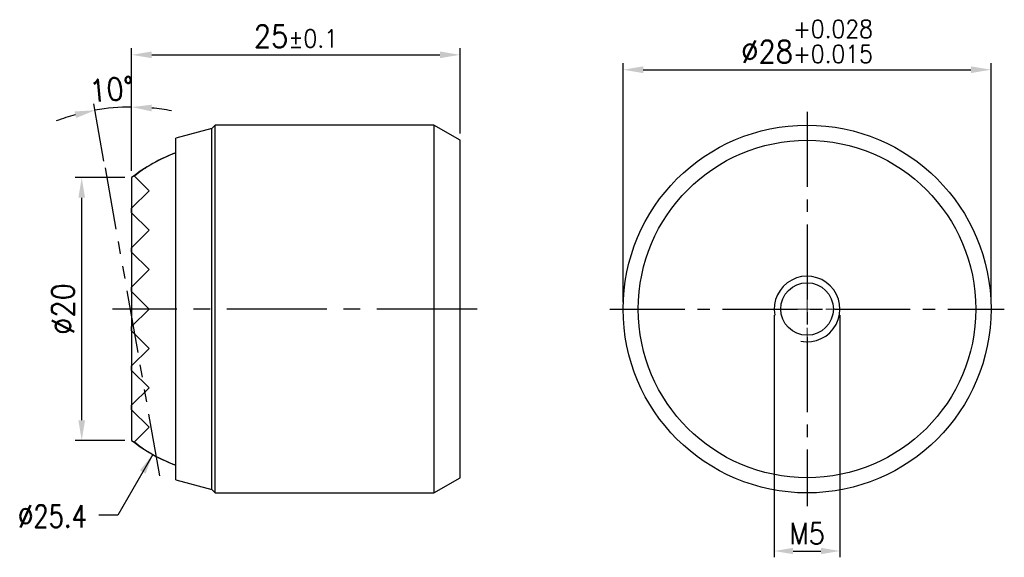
# Model space of a CAD drawing. Header units: millimetres. Extents: x -59.9 to 15, y -18.9 to 22.
import ezdxf

# ---------------------------------------------------------------- set-up
doc = ezdxf.new("R2010")
doc.units = ezdxf.units.MM
for name, pattern in [('CENTER2', [28.575, 19.05, -3.175, 3.175, -3.175]), ('CL-5', [7, 5, -0.5, 1, -0.5]), ('PHANTOM2', [31.75, 15.875, -3.175, 3.175, -3.175, 3.175, -3.175])]:
    doc.linetypes.add(name, pattern=pattern)
for name, color, linetype in [('01', 4, 'Continuous'), ('CL', 1, 'CENTER2'), ('DIM', 6, 'Continuous'), ('G', 3, 'Continuous'), ('H', 2, 'Continuous'), ('L', 30, 'PHANTOM2'), ('TXT', 3, 'Continuous'), ('W', 7, 'Continuous')]:
    doc.layers.add(name, color=color, linetype=linetype)
doc.layers.add('CLL', color=1, linetype='Continuous', lineweight=15)
doc.styles.add('TXT-1', font='txt.shx', dxfattribs={"width": 0.9, "bigfont": 'chineset.shx'})
doc.styles.add('TXT-7', font='txt.shx', dxfattribs={"width": 0.8, "bigfont": 'chineset.shx'})
doc.dimstyles.new('ISO-25', dxfattribs={"dimscale": 0.8, "dimtxt": 2, "dimasz": 1.8, "dimexe": 0.6, "dimexo": 0.6, "dimgap": 0.66666, "dimtad": 1, "dimdec": 3, "dimdsep": 46, "dimtxsty": 'TXT-1', "dimcen": -2.5, "dimclrd": 256, "dimclre": 256, "dimclrt": 3, "dimadec": 0, "dimazin": 0, "dimtfac": 0.8, "dimtdec": 3, "dimtmove": 0, "dimatfit": 3, "dimfxl": 0, "dimlwd": -1, "dimarcsym": 0})

# ---------------------------------------------------------------- blocks, each defined once
blk = doc.blocks.new('*D13')
at = {"layer": 'Defpoints', "color": 0}
for p in [(-53.272, 15.265), (-53.426, 10.76), (-51.408, 10), (-51.408, -10), (-49.152, -13.478)]:
    blk.add_point(p, dxfattribs=at)
at = {"layer": 'DIM', "lineweight": -2}
for p, q in [((-51.408, 10.51), (-51.408, 15.884)), ((-53.515, 11.262), (-54.285, 15.632))]:
    blk.add_line(p, q, dxfattribs=at)
at = {"layer": 'DIM'}
for start, end in [(90, 100), (79.07803, 84.53902), (105.46098, 110.92197)]:
    blk.add_arc((-51.408, -0.685), 16.059, start, end, dxfattribs=at)
for points in [[(-55.745, 15.041), (-55.633, 14.544), (-54.197, 15.13)], [(-49.892, 15.046), (-49.868, 15.555), (-51.408, 15.374)]]:
    blk.add_solid(points, dxfattribs=at)
at = {"layer": 'DIM', "color": 3, "insert": (-52.927, 16.724), "char_height": 1.7, "attachment_point": 5, "rotation": 4.98742, "style": 'TXT-1'}
blk.add_mtext('10°', dxfattribs=at)
blk = doc.blocks.new('*D14')
at = {"layer": 'Defpoints', "color": 0}
for p in [(-55.207, 10), (-51.408, 10), (-51.408, -10)]:
    blk.add_point(p, dxfattribs=at)
at = {"layer": 'DIM', "lineweight": -2}
for p, q in [((-51.918, 10), (-55.717, 10)), ((-51.918, -10), (-55.717, -10))]:
    blk.add_line(p, q, dxfattribs=at)
at = {"layer": 'DIM'}
blk.add_line((-55.207, -8.47), (-55.207, 8.47), dxfattribs=at)
for points in [[(-55.462, 8.47), (-54.952, 8.47), (-55.207, 10)], [(-55.462, -8.47), (-54.952, -8.47), (-55.207, -10)]]:
    blk.add_solid(points, dxfattribs=at)
at = {"layer": 'DIM', "color": 3, "insert": (-56.624, 0), "char_height": 1.7, "attachment_point": 5, "rotation": 90, "style": 'TXT-1'}
blk.add_mtext('%%c20', dxfattribs=at)
blk = doc.blocks.new('*D15')
at = {"layer": 'Defpoints', "color": 0}
for p in [(-26.408, 19.35), (-26.408, 12.845), (-51.408, 10)]:
    blk.add_point(p, dxfattribs=at)
at = {"layer": 'DIM', "lineweight": -2}
for p, q in [((-51.408, 10.51), (-51.408, 19.86)), ((-26.408, 13.355), (-26.408, 19.86))]:
    blk.add_line(p, q, dxfattribs=at)
at = {"layer": 'DIM'}
blk.add_line((-49.878, 19.35), (-27.938, 19.35), dxfattribs=at)
for points in [[(-49.878, 19.605), (-49.878, 19.095), (-51.408, 19.35)], [(-27.938, 19.605), (-27.938, 19.095), (-26.408, 19.35)]]:
    blk.add_solid(points, dxfattribs=at)
at = {"layer": 'DIM', "color": 3, "insert": (-38.908, 20.766), "char_height": 1.7, "attachment_point": 5, "style": 'TXT-1'}
blk.add_mtext('25{\\H1.360000;±0.1}', dxfattribs=at)
blk = doc.blocks.new('螺絲-M10')
at = {"layer": '01'}
blk.add_circle((0, 0), 4, dxfattribs=at)
at = {"layer": 'CLL', "linetype": 'CL-5', "ltscale": 3}
for p, q in [((0, 2.86), (0, 6)), ((0, -1.76), (0, 1.76)), ((-6, 0), (-2.86, 0)), ((-1.76, 0), (1.76, 0)), ((2.86, 0), (6, 0)), ((0, -6), (0, -2.86))]:
    blk.add_line(p, q, dxfattribs=at)
at = {"layer": 'G'}
blk.add_arc((0, 0), 5, 259.1931, 190.8069, dxfattribs=at)
blk = doc.blocks.new('*D16')
at = {"layer": 'Defpoints', "color": 0}
for p in [(14, 18.217), (-14, 0), (14, 0)]:
    blk.add_point(p, dxfattribs=at)
at = {"layer": 'DIM', "lineweight": -2}
for p, q in [((-14, 0.51), (-14, 18.727)), ((14, 0.51), (14, 18.727))]:
    blk.add_line(p, q, dxfattribs=at)
at = {"layer": 'DIM'}
blk.add_line((-12.47, 18.217), (12.47, 18.217), dxfattribs=at)
for points in [[(-12.47, 18.472), (-12.47, 17.962), (-14, 18.217)], [(12.47, 18.472), (12.47, 17.962), (14, 18.217)]]:
    blk.add_solid(points, dxfattribs=at)
at = {"layer": 'DIM', "color": 3, "insert": (0, 20.37), "char_height": 1.7, "attachment_point": 5, "style": 'TXT-1'}
blk.add_mtext('%%c28{\\H1.360000;\\S+0.028^ +0.015;}', dxfattribs=at)
blk = doc.blocks.new('*D17')
at = {"layer": 'Defpoints', "color": 0}
for p in [(-2.5, 0), (2.5, 0), (2.5, -18.422)]:
    blk.add_point(p, dxfattribs=at)
at = {"layer": 'DIM', "lineweight": -2}
for p, q in [((-2.5, -0.48), (-2.5, -18.902)), ((2.5, -0.48), (2.5, -18.902))]:
    blk.add_line(p, q, dxfattribs=at)
at = {"layer": 'DIM'}
blk.add_line((-1.06, -18.422), (1.06, -18.422), dxfattribs=at)
for points in [[(-1.06, -18.182), (-1.06, -18.662), (-2.5, -18.422)], [(1.06, -18.182), (1.06, -18.662), (2.5, -18.422)]]:
    blk.add_solid(points, dxfattribs=at)
at = {"layer": 'DIM', "color": 3, "insert": (0, -17.089), "char_height": 1.6, "attachment_point": 5, "style": 'TXT-1'}
blk.add_mtext('M5', dxfattribs=at)

msp = doc.modelspace()

# ---------------------------------------------------------------- linework, layer by layer
at = {"layer": '01'}
msp.add_line((-28.408, 14), (-28.408, -14), dxfattribs=at)
at = {"layer": 'CL', "ltscale": 0.3}
for p, q in [((0, 15.0126), (0, -15.0126)), ((-15.0126, 0), (15.0126, 0))]:
    msp.add_line(p, q, dxfattribs=at)
at = {"layer": 'CL', "ltscale": 0.4}
msp.add_line((-25.1177, 0), (-52.8531, 0), dxfattribs=at)
at = {"layer": 'G'}
msp.add_line((-45.3072, -13.7321), (-45.3072, 13.7321), dxfattribs=at)
msp.add_circle((0, 0), 12.8453, dxfattribs=at)
at = {"layer": 'H'}
msp.add_lwpolyline([(-48.0392, 11.8911, 0.0764941), (-51.408, 10), (-51.408, -10, 0.0764941), (-48.0392, -11.8911)], format="xyb", dxfattribs=at)
at = {"layer": 'L', "ltscale": 0.3}
msp.add_line((-53.426, 10.7595), (-49.1522, -13.4784), dxfattribs=at)
at = {"layer": 'W'}
for p, q in [((-45.3072, 13.7321), (-48.0392, 13)), ((-45.0392, 14), (-45.3072, 13.7321)), ((-45.0392, -14), (-45.0392, 14)), ((-28.408, 14), (-45.0392, 14)), ((-26.408, 12.8453), (-28.408, 14)), ((-48.0392, -13), (-48.0392, 13)), ((-26.408, -12.8453), (-26.408, 12.8453)), ((-51.1868, 10.1087), (-50.078, 9)), ((-50.078, 9), (-51.408, 7.67)), ((-51.408, 7.33), (-51.408, 7.67)), ((-51.408, 7.33), (-50.078, 6)), ((-50.078, 6), (-51.408, 4.67)), ((-51.408, 4.33), (-51.408, 4.67)), ((-51.408, 4.33), (-50.078, 3)), ((-50.078, 3), (-51.408, 1.67)), ((-51.408, 1.33), (-51.408, 1.67)), ((-51.408, 1.33), (-50.078, 0)), ((-50.078, 0), (-51.408, -1.33)), ((-51.408, -1.67), (-51.408, -1.33)), ((-51.408, -1.67), (-50.078, -3)), ((-50.078, -3), (-51.408, -4.33)), ((-51.408, -4.67), (-51.408, -4.33)), ((-51.408, -4.67), (-50.078, -6)), ((-50.078, -6), (-51.408, -7.33)), ((-51.408, -7.67), (-51.408, -7.33)), ((-51.408, -7.67), (-50.078, -9)), ((-50.078, -9), (-51.1868, -10.1087)), ((-48.0392, -13), (-45.3072, -13.7321)), ((-28.408, -14), (-26.408, -12.8453)), ((-45.3072, -13.7321), (-45.0392, -14)), ((-45.0392, -14), (-28.408, -14))]:
    msp.add_line(p, q, dxfattribs=at)
msp.add_circle((0, 0), 14, dxfattribs=at)
for start, end in [(110.559574, 120.778198), (239.221802, 249.440426)]:
    msp.add_arc((-43.5792, 0), 12.7, start, end, dxfattribs=at)
for major_axis, start_param, end_param in [((0, 11.8395), 0.3986099, 0.5475233), ((0, -11.8395), 5.7356621, 5.8845754)]:
    msp.add_ellipse((-46.8286, 0), major_axis=major_axis, ratio=0.7071068, start_param=start_param, end_param=end_param, dxfattribs=at)

# ---------------------------------------------------------------- block references
at = {"xscale": 0.5, "yscale": 0.5, "zscale": 0.5}
msp.add_blockref('螺絲-M10', (0, 0), dxfattribs=at)

# ---------------------------------------------------------------- texts
at = {"layer": 'TXT', "insert": (-60.0575, -14.9221), "char_height": 1.7, "width": 4.657182, "attachment_point": 1, "style": 'TXT-7'}
msp.add_mtext('%%C25.4', dxfattribs=at)

# ---------------------------------------------------------------- dimensions: what is measured, and where the dimension line sits
at = {"layer": 'DIM'}
dim = msp.add_linear_dim(base=(-26.408, 19.3495), p1=(-51.408, 10), p2=(-26.408, 12.8453), dimstyle='ISO-25', override={"dimscale": 0.85, "dimtol": 1, "dimtp": 0.1, "dimtm": 0.1}, dxfattribs=at)
dim.commit()
dim.dimension.update_dxf_attribs({"geometry": '*D15', "text_midpoint": (-38.908, 19.3495), "dimtype": 160})
dim = msp.add_linear_dim(base=(14, 18.2169), p1=(-14, 0), p2=(14, 0), text='%%c<>', dimstyle='ISO-25', override={"dimscale": 0.85, "dimtol": 1, "dimtp": 0.028, "dimtm": -0.015}, dxfattribs=at)
dim.commit()
dim.dimension.update_dxf_attribs({"geometry": '*D16', "text_midpoint": (0, 20.3703)})
dim = msp.add_angular_dim_2l(base=(-53.2723, 15.2651), line1=((-53.426, 10.7595), (-49.1522, -13.4784)), line2=((-51.408, 10), (-51.408, -10)), dimstyle='ISO-25', override={"dimscale": 0.85}, dxfattribs=at)
dim.commit()
dim.dimension.update_dxf_attribs({"geometry": '*D13', "text_midpoint": (-52.8041, 15.3129), "dimtype": 162})
dim = msp.add_linear_dim(base=(-55.2075, 10), p1=(-51.4082, -10), p2=(-51.4082, 10), angle=90, text='%%c<>', dimstyle='ISO-25', override={"dimscale": 0.85}, dxfattribs=at)
dim.commit()
dim.dimension.update_dxf_attribs({"geometry": '*D14', "text_midpoint": (-55.2075, 0), "dimtype": 160})
dim = msp.add_aligned_dim(p1=(-2.5, 0), p2=(2.5, 0), distance=-18.4219, dimstyle='ISO-25', override={"dimpost": 'M<>'}, dxfattribs=at)
dim.commit()
dim.dimension.update_dxf_attribs({"geometry": '*D17', "text_midpoint": (0, -17.0885)})

# ---------------------------------------------------------------- leaders
msp.add_leader([(-49.796, -11.0744), (-52.4629, -15.6978), (-53.9029, -15.6978)], dimstyle='ISO-25', override={"dimscale": 0.85, "dimtol": 1, "dimtp": 0.1, "dimtm": 0.1}, dxfattribs=at)

doc.saveas('drawing.dxf')
